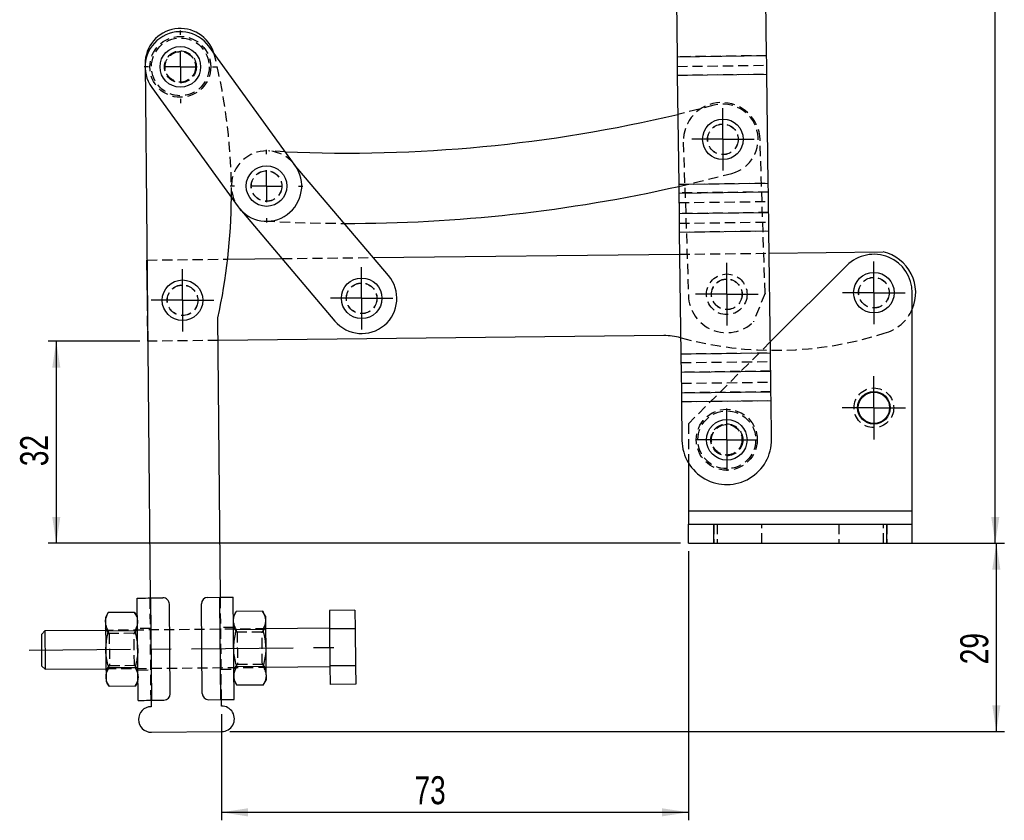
# Model space of a CAD drawing. Extents: x 46 to 450, y 19 to 365.
# Tile 10 of 16: x 93 to 247, y 118 to 244. Entities that reach past the tile are written whole.
import ezdxf

# ---------------------------------------------------------------- set-up
doc = ezdxf.new("R2010")
doc.units = 0
doc.header["$LTSCALE"] = 1.25
doc.linetypes.add('CENTERX2', pattern=[20.32, 12.7, -2.54, 2.54, -2.54])
doc.linetypes.add('HIDDEN', pattern=[1.905, 1.27, -0.635])
doc.layers.get('0').update_dxf_attribs({"linetype": 'CONTINUOUS'})
doc.styles.add('SLDTEXTSTYLE0', font='TXT', dxfattribs={"width": 0.75})
doc.dimstyles.new('SLDDIMSTYLE0', dxfattribs={"dimtxt": 4.375, "dimasz": 4.1275, "dimexe": 0, "dimexo": 0.0625, "dimgap": 1.09375, "dimtad": 1, "dimdec": 0, "dimrnd": 1e-09, "dimzin": 12, "dimtxsty": 'SLDTEXTSTYLE0', "dimsah": 1, "dimcen": 0.09, "dimazin": 3, "dimtfac": 1, "dimtdec": 0, "dimtofl": 0, "dimtmove": 0, "dimatfit": 3, "dimtolj": 1, "dimtzin": 12})
doc.dimstyles.new('SLDDIMSTYLE1', dxfattribs={"dimtxt": 4.375, "dimasz": 4.1275, "dimexe": 0, "dimexo": 0.0625, "dimgap": 1.09375, "dimtad": 1, "dimdec": 0, "dimrnd": 1e-09, "dimzin": 12, "dimtxsty": 'SLDTEXTSTYLE0', "dimsah": 1, "dimcen": 0.09, "dimazin": 3, "dimtfac": 1, "dimtofl": 0, "dimtmove": 0, "dimatfit": 3, "dimtolj": 1, "dimtzin": 12})

# ---------------------------------------------------------------- blocks, each defined once
blk = doc.blocks.new('_D')
at = {"color": 179, "linetype": 'CONTINUOUS'}
for p, q in [((202.37, 335.81), (247.2, 335.81)), ((245.95, 161.65), (245.95, 335.81)), ((230.24, 161.65), (247.2, 161.65))]:
    blk.add_line(p, q, dxfattribs=at)
for points in [[(245.95, 335.81), (245.32, 331.69), (246.59, 331.69)], [(245.95, 161.65), (246.59, 165.78), (245.32, 165.78)]]:
    blk.add_solid(points, dxfattribs=at)
at = {"color": 179, "linetype": 'CONTINUOUS', "insert": (240.31, 247.86, 0.1), "char_height": 4.375, "attachment_point": 1, "rotation": 90, "style": 'SLDTEXTSTYLE0'}
blk.add_mtext('174', dxfattribs=at)
blk = doc.blocks.new('_D_1')
at = {"color": 179, "linetype": 'CONTINUOUS'}
for p, q in [((112.25, 193.23), (97.94, 193.23)), ((99.19, 193.23), (99.19, 161.65)), ((196.74, 161.65), (97.94, 161.65))]:
    blk.add_line(p, q, dxfattribs=at)
for points in [[(99.19, 193.23), (98.56, 189.11), (99.83, 189.11)], [(99.19, 161.65), (99.83, 165.78), (98.56, 165.78)]]:
    blk.add_solid(points, dxfattribs=at)
at = {"color": 179, "linetype": 'CONTINUOUS', "insert": (93.55, 173.7, 0.1), "char_height": 4.375, "attachment_point": 1, "rotation": 90, "style": 'SLDTEXTSTYLE0'}
blk.add_mtext('32', dxfattribs=at)
blk = doc.blocks.new('_D_2')
at = {"color": 179, "linetype": 'CONTINUOUS'}
for p, q in [((234.24, 161.65), (247.37, 161.65)), ((246.12, 132.2), (246.12, 161.65)), ((126.3, 132.2), (247.37, 132.2))]:
    blk.add_line(p, q, dxfattribs=at)
for points in [[(246.12, 161.65), (245.48, 157.53), (246.75, 157.53)], [(246.12, 132.2), (246.75, 136.33), (245.48, 136.33)]]:
    blk.add_solid(points, dxfattribs=at)
at = {"color": 179, "linetype": 'CONTINUOUS', "insert": (240.48, 142.73, 0.1), "char_height": 4.375, "attachment_point": 1, "rotation": 90, "style": 'SLDTEXTSTYLE0'}
blk.add_mtext('29', dxfattribs=at)
blk = doc.blocks.new('_D_3')
at = {"color": 179, "linetype": 'CONTINUOUS'}
for p, q in [((197.99, 160.4), (197.99, 118.33)), ((125.02, 134.95), (125.02, 118.33)), ((125.02, 119.58), (197.99, 119.58))]:
    blk.add_line(p, q, dxfattribs=at)
for points in [[(125.02, 119.58), (129.14, 118.94), (129.14, 120.21)], [(197.99, 119.58), (193.86, 120.21), (193.86, 118.94)]]:
    blk.add_solid(points, dxfattribs=at)
at = {"color": 179, "linetype": 'CONTINUOUS', "insert": (155.18, 125.22, 0.1), "char_height": 4.375, "attachment_point": 1, "style": 'SLDTEXTSTYLE0'}
blk.add_mtext('73', dxfattribs=at)
blk = doc.blocks.new('SW_CENTERMARKSYMBOL_0')
at = {"color": 0, "linetype": 'CONTINUOUS'}
for p, q in [((0, 5), (0, 5.675)), ((0, 0), (0, 2.5)), ((-5, 0), (-5.675, 0)), ((0, 0), (-2.5, 0)), ((0, 0), (0, -2.5)), ((0, 0), (2.5, 0)), ((5, 0), (5.675, 0)), ((0, -5), (0, -5.675))]:
    blk.add_line(p, q, dxfattribs=at)
blk = doc.blocks.new('SW_CENTERMARKSYMBOL_1')
at = {"color": 0, "linetype": 'CONTINUOUS'}
for p, q in [((0, 5), (0, 5.675)), ((0, 0), (0, 2.5)), ((-5, 0), (-5.675, 0)), ((0, 0), (-2.5, 0)), ((0, 0), (0, -2.5)), ((0, 0), (2.5, 0)), ((5, 0), (5.675, 0)), ((0, -5), (0, -5.675))]:
    blk.add_line(p, q, dxfattribs=at)
blk = doc.blocks.new('SW_CENTERMARKSYMBOL_2')
at = {"color": 0, "linetype": 'CONTINUOUS'}
for p, q in [((0, 2.5), (0, 4.88125)), ((0, 0), (0, 2.5)), ((-2.5, 0), (-4.88125, 0)), ((0, 0), (-2.5, 0)), ((0, 0), (0, -2.5)), ((0, 0), (2.5, 0)), ((2.5, 0), (4.88125, 0)), ((0, -2.5), (0, -4.88125))]:
    blk.add_line(p, q, dxfattribs=at)
blk = doc.blocks.new('SW_CENTERMARKSYMBOL_3')
at = {"color": 0, "linetype": 'CONTINUOUS'}
for p, q in [((0, 2.5), (0, 4.88125)), ((0, 0), (0, 2.5)), ((-2.5, 0), (-4.88125, 0)), ((0, 0), (-2.5, 0)), ((0, 0), (0, -2.5)), ((0, 0), (2.5, 0)), ((2.5, 0), (4.88125, 0)), ((0, -2.5), (0, -4.88125))]:
    blk.add_line(p, q, dxfattribs=at)
blk = doc.blocks.new('SW_CENTERMARKSYMBOL_4')
at = {"color": 0, "linetype": 'CONTINUOUS'}
for p, q in [((0, 2.5), (0, 4.88125)), ((0, 0), (0, 2.5)), ((-2.5, 0), (-4.88125, 0)), ((0, 0), (-2.5, 0)), ((0, 0), (0, -2.5)), ((0, 0), (2.5, 0)), ((2.5, 0), (4.88125, 0)), ((0, -2.5), (0, -4.88125))]:
    blk.add_line(p, q, dxfattribs=at)
blk = doc.blocks.new('SW_CENTERMARKSYMBOL_5')
at = {"color": 0, "linetype": 'CONTINUOUS'}
for p, q in [((0, 2.5), (0, 4.9)), ((0, 0), (0, 2.5)), ((-2.5, 0), (-4.9, 0)), ((0, 0), (-2.5, 0)), ((0, 0), (0, -2.5)), ((0, 0), (2.5, 0)), ((2.5, 0), (4.9, 0)), ((0, -2.5), (0, -4.9))]:
    blk.add_line(p, q, dxfattribs=at)
blk = doc.blocks.new('SW_CENTERMARKSYMBOL_6')
at = {"color": 0, "linetype": 'CONTINUOUS'}
for p, q in [((0, 2.5), (0, 4.88125)), ((0, 0), (0, 2.5)), ((-2.5, 0), (-4.88125, 0)), ((0, 0), (-2.5, 0)), ((0, 0), (0, -2.5)), ((0, 0), (2.5, 0)), ((2.5, 0), (4.88125, 0)), ((0, -2.5), (0, -4.88125))]:
    blk.add_line(p, q, dxfattribs=at)
blk = doc.blocks.new('SW_CENTERMARKSYMBOL_7')
at = {"color": 0, "linetype": 'CONTINUOUS'}
for p, q in [((0, 2.5), (0, 4.95)), ((0, 0), (0, 2.5)), ((-2.5, 0), (-4.95, 0)), ((0, 0), (-2.5, 0)), ((0, 0), (0, -2.5)), ((0, 0), (2.5, 0)), ((2.5, 0), (4.95, 0)), ((0, -2.5), (0, -4.95))]:
    blk.add_line(p, q, dxfattribs=at)
blk = doc.blocks.new('SW_CENTERMARKSYMBOL_8')
at = {"color": 0, "linetype": 'CONTINUOUS'}
for p, q in [((0, 2.5), (0, 4.9)), ((0, 0), (0, 2.5)), ((-2.5, 0), (-4.9, 0)), ((0, 0), (-2.5, 0)), ((0, 0), (0, -2.5)), ((0, 0), (2.5, 0)), ((2.5, 0), (4.9, 0)), ((0, -2.5), (0, -4.9))]:
    blk.add_line(p, q, dxfattribs=at)

msp = doc.modelspace()

# ---------------------------------------------------------------- linework, layer by layer
at = {"color": 7, "linetype": 'CONTINUOUS'}
for p, q in [((196.108808, 246.393222), (196.219826, 237.714249)), ((210.218681, 237.893316), (210.107663, 246.572289)), ((136.5162, 220.724086), (123.042384, 239.364269)), ((196.219826, 237.714249), (210.218681, 237.893316)), ((113.080533, 236.590977), (113.85885, 153.094608)), ((196.2566, 234.83948), (210.255454, 235.018554)), ((196.2566, 234.83948), (196.474708, 217.788591)), ((210.473563, 217.967658), (210.255454, 235.018554)), ((114.127518, 232.92027), (127.601327, 214.280087)), ((151.120485, 203.505631), (136.392371, 220.895394)), ((196.474708, 217.788591), (210.473563, 217.967658)), ((196.492295, 216.413702), (210.49115, 216.592773)), ((196.492295, 216.413702), (196.533529, 213.190246)), ((210.532383, 213.369317), (210.49115, 216.592773)), ((127.861769, 213.947478), (142.726497, 196.396413)), ((196.533529, 213.190246), (210.532383, 213.369317)), ((196.570301, 210.315484), (210.569156, 210.494551)), ((196.570301, 210.315484), (196.813991, 191.264755)), ((210.812846, 191.443822), (210.569156, 210.494551)), ((148.735785, 206.321287), (196.614675, 206.846564)), ((210.613855, 207.000147), (228.44892, 207.195814)), ((113.355847, 205.933134), (113.366307, 205.93325)), ((113.425457, 199.588052), (113.355847, 205.933134)), ((125.983731, 206.071674), (134.453417, 206.164598)), ((222.745045, 205.073289), (210.791319, 193.12667)), ((232.986424, 166.653282), (232.986424, 200.82939)), ((124.858373, 153.197141), (124.451013, 196.897808)), ((194.138992, 194.118637), (124.484041, 193.354457)), ((196.813991, 191.264755), (210.812846, 191.443822)), ((196.850763, 188.38999), (210.849618, 188.569057)), ((196.850763, 188.38999), (196.891996, 185.166533)), ((210.890851, 185.3456), (210.849618, 188.569057)), ((196.891996, 185.166533), (210.890851, 185.3456)), ((196.909584, 183.791646), (210.908438, 183.970713)), ((196.909584, 183.791646), (196.986997, 177.739854)), ((210.985851, 177.918921), (210.908438, 183.970713)), ((197.986423, 174.223837), (197.986423, 166.653282)), ((197.986423, 166.653282), (197.986423, 164.653282)), ((232.986424, 166.653282), (197.986423, 166.653282)), ((232.986424, 164.653282), (232.986424, 166.653282)), ((197.986423, 161.653282), (197.986423, 164.653282)), ((197.986423, 164.653282), (201.986423, 164.653282)), ((201.986423, 161.653282), (201.986423, 164.653282)), ((201.986423, 164.653282), (228.986424, 164.653282)), ((228.986424, 161.653282), (228.986424, 164.653282)), ((228.986424, 164.653282), (232.986424, 164.653282)), ((232.986424, 161.653282), (232.986424, 164.653282)), ((197.986423, 161.653282), (201.986423, 161.653282)), ((201.986423, 161.653282), (228.986424, 161.653282)), ((228.986424, 161.653282), (232.986424, 161.653282)), ((112.008081, 137.07666), (111.858943, 153.075965)), ((113.958852, 153.09554), (115.858765, 153.11325)), ((114.10799, 137.096235), (113.958852, 153.09554)), ((122.858459, 153.178499), (124.758379, 153.196209)), ((124.907517, 137.196903), (124.758379, 153.196209)), ((127.007426, 137.21648), (126.858288, 153.215784)), ((111.433127, 150.845402), (107.326472, 150.807121)), ((111.886905, 150.076095), (111.433127, 150.845402)), ((116.99854, 138.123223), (116.868043, 152.122615)), ((121.998326, 138.16983), (121.867829, 152.169221)), ((127.325603, 150.993546), (126.88625, 150.215914)), ((131.432259, 151.031827), (127.325603, 150.993546)), ((131.886037, 150.26252), (131.432259, 151.031827)), ((145.878219, 151.166487), (141.87839, 151.129201)), ((141.87839, 151.129201), (141.905302, 148.242575)), ((145.878219, 151.166487), (145.905123, 148.279861)), ((107.326472, 150.807121), (106.887118, 150.029489)), ((97.406173, 147.941024), (96.910858, 147.436385)), ((106.90576, 148.029576), (97.406173, 147.941024)), ((111.460039, 147.958776), (107.353383, 147.920495)), ((131.45917, 148.145201), (127.352515, 148.10692)), ((141.904244, 148.355819), (131.904678, 148.262607)), ((145.905123, 148.279861), (141.905302, 148.242575)), ((141.905302, 148.242575), (141.959117, 142.469323)), ((145.905123, 148.279861), (145.958939, 142.506608)), ((96.957461, 142.436602), (97.462104, 141.941286)), ((97.462104, 141.941286), (106.961691, 142.029836)), ((111.513854, 142.185523), (107.407199, 142.147244)), ((131.512986, 142.371948), (127.40633, 142.333669)), ((131.960602, 142.262868), (141.960168, 142.35608)), ((145.958939, 142.506608), (141.959117, 142.469323)), ((141.959117, 142.469323), (141.986021, 139.582698)), ((145.958939, 142.506608), (145.985851, 139.619983)), ((111.540766, 139.298898), (111.980119, 140.07653)), ((126.979464, 140.216348), (127.433234, 139.447042)), ((131.539897, 139.485323), (131.979251, 140.262955)), ((106.980333, 140.029923), (107.434103, 139.260617)), ((111.540766, 139.298898), (107.434103, 139.260617)), ((131.539897, 139.485323), (127.433234, 139.447042)), ((145.985851, 139.619983), (141.986021, 139.582698)), ((114.007996, 137.095303), (114.017317, 136.095346)), ((114.10799, 137.096235), (116.007903, 137.113945)), ((123.007604, 137.179193), (124.907517, 137.196903)), ((125.01684, 136.197879), (125.007512, 137.197836)), ((114.054599, 132.09552), (125.054122, 132.198054))]:
    msp.add_line(p, q, dxfattribs=at)
at = {"color": 7, "linetype": 'HIDDEN'}
for p, q in [((123.918475, 237.966555), (123.834306, 238.268699)), ((210.218681, 237.893316), (196.219826, 237.714249)), ((196.239013, 236.214372), (210.237867, 236.39344)), ((196.2566, 234.83948), (210.255454, 235.018554)), ((201.979014, 230.126041), (196.334991, 228.711109)), ((209.98452, 200.775652), (209.190195, 224.762502)), ((197.19677, 224.365342), (197.991095, 200.378492)), ((134.967202, 222.867022), (132.357941, 222.993943)), ((136.392371, 220.895394), (136.255757, 221.056695)), ((196.474708, 217.788591), (210.473563, 217.967658)), ((210.49115, 216.592773), (196.492295, 216.413702)), ((196.51148, 214.913826), (210.510335, 215.092893)), ((210.532383, 213.369317), (196.533529, 213.190246)), ((196.552714, 211.690369), (210.551569, 211.869436)), ((196.570301, 210.315484), (210.569156, 210.494551)), ((134.453417, 206.164598), (148.735785, 206.321287)), ((196.614675, 206.846564), (210.613855, 207.000147)), ((113.366307, 205.93325), (125.983731, 206.071674)), ((209.98452, 200.775652), (208.143926, 196.249637)), ((113.495172, 193.233899), (113.425457, 199.588052)), ((124.484041, 193.354457), (113.495172, 193.233899)), ((196.781648, 193.793132), (196.87532, 193.768117)), ((210.791319, 193.12667), (197.986423, 180.329387)), ((196.813991, 191.264755), (210.812846, 191.443822)), ((196.831578, 189.889866), (210.830432, 190.068935)), ((210.849618, 188.569057), (196.850763, 188.38999)), ((196.872811, 186.66641), (210.871666, 186.845479)), ((210.890851, 185.3456), (196.891996, 185.166533)), ((196.909584, 183.791646), (210.908438, 183.970713)), ((197.986423, 180.329387), (197.986423, 174.223837)), ((232.986424, 166.653282), (197.986423, 166.653282)), ((201.986423, 164.653282), (201.986423, 161.653282)), ((202.486423, 164.653282), (202.486423, 161.653282)), ((209.486423, 161.653282), (209.486423, 164.653282)), ((221.486424, 164.653282), (221.486424, 161.653282)), ((228.486424, 161.653282), (228.486424, 164.653282)), ((228.986424, 164.653282), (228.986424, 161.653282)), ((114.007996, 137.095303), (113.85885, 153.094608)), ((114.10799, 137.096235), (113.958852, 153.09554)), ((124.907517, 137.196903), (124.758379, 153.196209)), ((125.007512, 137.197836), (124.858373, 153.197141)), ((107.467563, 147.534791), (106.90301, 148.325271)), ((131.904678, 148.262607), (106.90576, 148.029576)), ((111.90279, 148.371877), (111.353071, 147.571011)), ((113.903129, 148.344814), (111.903214, 148.326172)), ((126.902567, 148.46599), (124.902652, 148.447348)), ((127.466695, 147.721216), (126.902135, 148.511696)), ((131.352202, 147.757435), (127.466695, 147.721216)), ((131.901921, 148.558302), (131.352202, 147.757435)), ((111.353071, 147.571011), (107.467563, 147.534791)), ((106.961691, 142.029836), (131.960602, 142.262868)), ((106.964448, 141.734141), (107.514167, 142.535008)), ((107.514167, 142.535008), (111.399674, 142.571229)), ((111.399674, 142.571229), (111.964227, 141.780748)), ((111.963802, 141.826454), (113.963717, 141.845097)), ((124.96324, 141.94763), (126.963155, 141.966273)), ((126.963579, 141.920566), (127.513298, 142.721432)), ((127.513298, 142.721432), (131.398806, 142.757653)), ((131.398806, 142.757653), (131.963359, 141.967173))]:
    msp.add_line(p, q, dxfattribs=at)
at = {"color": 179, "linetype": 'CENTERX2'}
msp.add_line((94.934248, 144.917852), (144.432098, 145.379253), dxfattribs=at)
at = {"color": 7, "linetype": 'CONTINUOUS', "flags": 128}
for points in [[(196.219826, 237.714249), (196.224071, 237.382437), (196.228455, 237.039733), (196.232959, 236.687611), (196.237564, 236.327569), (196.242252, 235.961157), (196.247, 235.589947), (196.251789, 235.215518), (196.2566, 234.83948)], [(210.255454, 235.018554), (210.250644, 235.394585), (210.245854, 235.769014), (210.241106, 236.140232), (210.236419, 236.506636), (210.231814, 236.866678), (210.227309, 237.2188), (210.222925, 237.561504), (210.218681, 237.893316)], [(196.474708, 217.788591), (196.477008, 217.608749), (196.479299, 217.429674), (196.48157, 217.252138), (196.483811, 217.076897), (196.486014, 216.904706), (196.488168, 216.736297), (196.490265, 216.572396), (196.492295, 216.413702)], [(210.49115, 216.592773), (210.489119, 216.751467), (210.487023, 216.915364), (210.484869, 217.083774), (210.482666, 217.255964), (210.480424, 217.431205), (210.478153, 217.608742), (210.475863, 217.787816), (210.473563, 217.967658)], [(196.533529, 213.190246), (196.537772, 212.858434), (196.542156, 212.515733), (196.54666, 212.163608), (196.551267, 211.80357), (196.555953, 211.437161), (196.560701, 211.065947), (196.565492, 210.691518), (196.570301, 210.315484)], [(210.569156, 210.494551), (210.564346, 210.870586), (210.559556, 211.245014), (210.554807, 211.616228), (210.55012, 211.982637), (210.545515, 212.342675), (210.541011, 212.694801), (210.536627, 213.037501), (210.532383, 213.369317)], [(196.813991, 191.264755), (196.8188, 190.888717), (196.823591, 190.51429), (196.828339, 190.143076), (196.833025, 189.776666), (196.837631, 189.416629), (196.842135, 189.064504), (196.84652, 188.721803), (196.850763, 188.38999)], [(210.849618, 188.569057), (210.845374, 188.90087), (210.84099, 189.243573), (210.836486, 189.595697), (210.83188, 189.955735), (210.827194, 190.322145), (210.822445, 190.693359), (210.817655, 191.067786), (210.812846, 191.443822)], [(196.891996, 185.166533), (196.894027, 185.00784), (196.896124, 184.843938), (196.898277, 184.675531), (196.900481, 184.503338), (196.902722, 184.328099), (196.904992, 184.150563), (196.907283, 183.97149), (196.909584, 183.791646)], [(210.908438, 183.970713), (210.906138, 184.150557), (210.903848, 184.32963), (210.901576, 184.507168), (210.899335, 184.682408), (210.897132, 184.8546), (210.894978, 185.023007), (210.892882, 185.186907), (210.890851, 185.3456)], [(111.858943, 153.075965), (111.899288, 153.076341), (112.018788, 153.077455), (112.212838, 153.079264), (112.473988, 153.081698), (112.792203, 153.084665), (113.155247, 153.088049), (113.549174, 153.09172), (113.958852, 153.09554)], [(124.758379, 153.196209), (125.168049, 153.200028), (125.561976, 153.2037), (125.925028, 153.207084), (126.243242, 153.210051), (126.504393, 153.212485), (126.698443, 153.214294), (126.817936, 153.215407), (126.858288, 153.215784)], [(106.887118, 150.029489), (106.887521, 149.986715), (106.888705, 149.859126), (106.890665, 149.648903), (106.893362, 149.359645)], [(106.893362, 149.359645), (106.896752, 148.996301), (106.900768, 148.565087), (106.905357, 148.073381), (106.910424, 147.529597), (106.915892, 146.94304), (106.921667, 146.323745), (106.927642, 145.682309), (106.933729, 145.029706)], [(131.886037, 150.26252), (131.886431, 150.219746), (131.887623, 150.092157), (131.889583, 149.881934), (131.89228, 149.592676)], [(131.89228, 149.592676), (131.895663, 149.229332), (131.899686, 148.798118), (131.904268, 148.306413), (131.909334, 147.762628), (131.914803, 147.176071), (131.920577, 146.556776), (131.92656, 145.91534), (131.93264, 145.262738)], [(97.406173, 147.941024), (97.406381, 147.919152), (97.407991, 147.746082), (97.411127, 147.409999), (97.415598, 146.930436), (97.421141, 146.335264), (97.427444, 145.659071), (97.434142, 144.941154)], [(96.934163, 144.936494), (96.927875, 145.610957), (96.922056, 146.235397), (96.917131, 146.763505), (96.913473, 147.156111), (96.911342, 147.384098), (96.910858, 147.436385)], [(96.957461, 142.436602), (96.956977, 142.48889), (96.954854, 142.716878), (96.951195, 143.109483), (96.946271, 143.637591), (96.940452, 144.262032), (96.934163, 144.936494)], [(97.434142, 144.941154), (97.440833, 144.223238), (97.447136, 143.547046), (97.452687, 142.951873), (97.457157, 142.472311), (97.460286, 142.136228), (97.461903, 141.963157), (97.462104, 141.941286)], [(106.933729, 145.029706), (106.939809, 144.377104), (106.945792, 143.735667), (106.951566, 143.116373), (106.957027, 142.529815), (106.962101, 141.986032), (106.966683, 141.494325), (106.970699, 141.063112), (106.974089, 140.699768)], [(131.93264, 145.262738), (131.938727, 144.610134), (131.944702, 143.968699), (131.950477, 143.349403), (131.955945, 142.762846), (131.961012, 142.219062), (131.965594, 141.727357), (131.969617, 141.296144), (131.973, 140.932798)], [(106.974089, 140.699768), (106.976786, 140.41051), (106.978746, 140.200286), (106.979938, 140.072697), (106.980333, 140.029923)], [(131.973, 140.932798), (131.975697, 140.64354), (131.977656, 140.433318), (131.978848, 140.305729), (131.979251, 140.262955)], [(112.008081, 137.07666), (112.048426, 137.077036), (112.167926, 137.07815), (112.361976, 137.079959), (112.623127, 137.082393), (112.941341, 137.085361), (113.304385, 137.088743), (113.69832, 137.092416), (114.10799, 137.096235)], [(124.907517, 137.196903), (125.317187, 137.200724), (125.711122, 137.204395), (126.074166, 137.207779), (126.392381, 137.210745), (126.653531, 137.213179), (126.847581, 137.21499), (126.967081, 137.216103), (127.007426, 137.21648)]]:
    msp.add_lwpolyline(points, dxfattribs=at)
at = {"color": 7, "linetype": 'HIDDEN', "flags": 128}
for points in [[(196.47899, 217.453762), (198.289878, 217.870503), (204.791944, 219.491783)], [(131.759593, 212.01023), (138.455325, 211.740955), (144.212657, 211.661837)], [(131.375508, 145.257545), (131.36922, 145.932007), (131.363393, 146.556447), (131.358476, 147.084555), (131.354818, 147.47716), (131.352687, 147.705148), (131.352202, 147.757435)], [(107.467563, 147.534791), (107.467615, 147.528963), (107.468904, 147.39045), (107.471825, 147.077235), (107.476154, 146.612551), (107.481578, 146.030859), (107.487687, 145.375301), (107.494035, 144.694499), (107.500145, 144.038941), (107.505569, 143.457248), (107.509905, 142.992565), (107.512818, 142.67935), (107.514115, 142.540836), (107.514167, 142.535008)], [(111.376376, 145.071118), (111.370088, 145.745582), (111.364269, 146.370023), (111.359344, 146.89813), (111.355686, 147.290736), (111.353555, 147.518723), (111.353071, 147.571011)], [(127.466695, 147.721216), (127.466747, 147.715388), (127.468036, 147.576874), (127.470957, 147.26366), (127.475285, 146.798976), (127.480709, 146.217284), (127.486819, 145.561727), (127.493167, 144.880924), (127.499276, 144.225366), (127.5047, 143.643673), (127.509029, 143.178989), (127.51195, 142.865774), (127.513246, 142.727261), (127.513298, 142.721432)], [(111.399674, 142.571229), (111.39919, 142.623515), (111.397067, 142.851503), (111.393401, 143.244109), (111.388483, 143.772216), (111.382657, 144.396656), (111.376376, 145.071118)], [(131.398806, 142.757653), (131.398322, 142.80994), (131.396198, 143.037927), (131.392532, 143.430534), (131.387615, 143.95864), (131.381789, 144.583081), (131.375508, 145.257545)]]:
    msp.add_lwpolyline(points, dxfattribs=at)
at = {"color": 7, "linetype": 'HIDDEN'}
for centre, radius in [((118.584951, 236.142269), 4.7625), ((118.584951, 236.142269), 4.5125), ((118.584951, 236.142269), 2.5), ((118.584951, 236.142269), 2.4), ((118.584951, 236.142269), 2.38125), ((203.385479, 224.808912), 2.4), ((203.385479, 224.808912), 2.38125), ((132.058764, 217.502087), 2.4), ((132.058764, 217.502087), 2.38125), ((203.987808, 200.577072), 3.175), ((226.986424, 200.829388), 2.4), ((226.986424, 200.829388), 2.4), ((226.986424, 200.829388), 2.38125), ((118.925177, 199.643854), 2.4), ((118.925177, 199.643854), 2.38125), ((146.923492, 199.951022), 2.4), ((146.923492, 199.951022), 2.38125), ((203.987808, 200.577072), 2.4), ((203.987808, 200.577072), 2.38125), ((226.986424, 182.829388), 3.1), ((203.986424, 177.829388), 4.7625), ((203.986424, 177.829388), 4.5125), ((203.986424, 177.829388), 2.5), ((203.986424, 177.829388), 2.4), ((203.986424, 177.829388), 2.38125)]:
    msp.add_circle(centre, radius, dxfattribs=at)
at = {"color": 7, "linetype": 'CONTINUOUS'}
for centre, radius in [((118.584951, 236.142269), 3.175), ((203.385479, 224.808912), 3.175), ((132.058764, 217.502087), 3.175), ((226.986424, 200.829388), 3.175), ((118.925177, 199.643854), 3.175), ((146.923492, 199.951022), 3.175), ((226.986424, 182.829388), 2.55), ((226.986424, 182.829388), 2.45), ((203.986424, 177.829388), 3.175)]:
    msp.add_circle(centre, radius, dxfattribs=at)
for centre, radius, start, end in [((118.580291, 236.642247), 5.5, 17.20061844, 180.53407531), ((118.584951, 236.142269), 5.5, 35.86079428, 215.86079428), ((144.569691, 447.161567), 224.5, 267.54855285, 283.33124473), ((132.058764, 217.502087), 5.5, 215.86079428, 35.86079428), ((144.569691, 447.161567), 235.5, 269.91313501, 282.73379997), ((36.56638, 216.296034), 90, 347.55303364, 359.62976606), ((226.986424, 200.829388), 6, 0, 134.98296377), ((226.986424, 200.829388), 6.53225, 336.7106158, 77.06246584), ((146.923492, 199.951022), 5.5, 220.26265298, 40.26265298), ((194.248695, 184.11924), 10, 75.32740201, 90.62856355), ((203.986424, 177.829388), 7, 180.73286616, 0.73286616), ((115.868087, 152.113293), 1, 0.53407531, 90.53407531), ((122.867783, 152.178542), 1, 90.53407531, 180.53407531), ((115.998585, 138.113902), 1, 270.53407531, 0.53407531), ((122.998281, 138.17915), 1, 180.53407531, 270.53407531), ((114.035957, 134.095433), 2, 90.53407531, 270.53407531), ((125.035479, 134.197967), 2, 270.53407531, 90.53407531)]:
    msp.add_arc(centre, radius, start, end, dxfattribs=at)
at = {"color": 7, "linetype": 'HIDDEN'}
for centre, radius, start, end in [((36.56638, 216.296034), 90, 359.62976606, 13.93279288), ((203.193482, 224.563923), 6, 1.89665837, 181.89665837), ((203.385479, 224.808912), 5.5, 284.81630114, 104.81630114), ((132.058764, 217.502087), 5.5, 40.26265298, 215.86079428), ((203.987808, 200.577072), 6, 181.89665837, 313.84313397), ((226.986424, 200.829388), 6.53225, 284.19466126, 336.7106158), ((211.505616, 247.512368), 55.7, 254.7719005, 287.85985992)]:
    msp.add_arc(centre, radius, start, end, dxfattribs=at)
at = {"color": 7, "linetype": 'CONTINUOUS'}
for points, knots in [([(111.433127, 150.845402), (111.560127, 150.612165), (111.816455, 150.141414), (111.86743, 149.652785), (111.893149, 149.406252)], [0, 0, 0, 0, 0.49545820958, 1, 1, 1, 1]), ([(126.892493, 149.54607), (126.892708, 149.580273), (126.894333, 149.839381), (126.987307, 150.328768), (127.212151, 150.770603), (127.325603, 150.993546)], [0, 0, 0, 0, 0.070062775, 0.5307705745, 1, 1, 1, 1]), ([(131.432259, 151.031827), (131.559259, 150.79859), (131.815587, 150.32784), (131.866561, 149.83921), (131.89228, 149.592676)], [0, 0, 0, 0, 0.49545805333, 1, 1, 1, 1]), ([(106.893362, 149.359645), (106.893576, 149.393848), (106.895202, 149.652956), (106.988175, 150.142343), (107.213019, 150.584179), (107.326472, 150.807121)], [0, 0, 0, 0, 0.070062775, 0.5307705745, 1, 1, 1, 1]), ([(107.353383, 147.920495), (107.226383, 148.153732), (106.970055, 148.624482), (106.919081, 149.113111), (106.893362, 149.359645)], [0, 0, 0, 0, 0.4954580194, 1, 1, 1, 1]), ([(111.893149, 149.406252), (111.892934, 149.372049), (111.891308, 149.112941), (111.798348, 148.623553), (111.573495, 148.181718), (111.460039, 147.958776)], [0, 0, 0, 0, 0.0700627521, 0.5307701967, 1, 1, 1, 1]), ([(127.352515, 148.10692), (127.225515, 148.340156), (126.969186, 148.810906), (126.918212, 149.299536), (126.892493, 149.54607)], [0, 0, 0, 0, 0.4954580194, 1, 1, 1, 1]), ([(131.89228, 149.592676), (131.892066, 149.558473), (131.89044, 149.299365), (131.797479, 148.809978), (131.572627, 148.368143), (131.45917, 148.145201)], [0, 0, 0, 0, 0.0700627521, 0.5307701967, 1, 1, 1, 1]), ([(106.933729, 145.029706), (106.980321, 145.782292), (107.040872, 146.76036), (107.294835, 147.703146), (107.353383, 147.920495)], [0, 0, 0, 0, 0.76946069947, 1, 1, 1, 1]), ([(111.460039, 147.958776), (111.522628, 147.742556), (111.794118, 146.804668), (111.872894, 145.827899), (111.933508, 145.076313)], [0, 0, 0, 0, 0.2305391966, 1, 1, 1, 1]), ([(126.932861, 145.216131), (126.979452, 145.968716), (127.040004, 146.946785), (127.293966, 147.889571), (127.352515, 148.10692)], [0, 0, 0, 0, 0.76946069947, 1, 1, 1, 1]), ([(131.45917, 148.145201), (131.52176, 147.928981), (131.79325, 146.991093), (131.872025, 146.014324), (131.93264, 145.262738)], [0, 0, 0, 0, 0.2305391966, 1, 1, 1, 1]), ([(107.407199, 142.147244), (107.220888, 142.862022), (106.973387, 143.811558), (106.94159, 144.788237), (106.933729, 145.029706)], [0, 0, 0, 0, 0.7527646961, 1, 1, 1, 1]), ([(111.933508, 145.076313), (111.930152, 144.834739), (111.916578, 143.857636), (111.686813, 142.90365), (111.513854, 142.185523)], [0, 0, 0, 0, 0.24723522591, 1, 1, 1, 1]), ([(127.40633, 142.333669), (127.220014, 143.048446), (126.972504, 143.997982), (126.940719, 144.974661), (126.932861, 145.216131)], [0, 0, 0, 0, 0.7527649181, 1, 1, 1, 1]), ([(131.93264, 145.262738), (131.929284, 145.021164), (131.915709, 144.044061), (131.685945, 143.090075), (131.512986, 142.371948)], [0, 0, 0, 0, 0.24723522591, 1, 1, 1, 1]), ([(106.974089, 140.699768), (106.974304, 140.73397), (106.975929, 140.993076), (107.06889, 141.482467), (107.293742, 141.924302), (107.407199, 142.147244)], [0, 0, 0, 0, 0.0700625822, 0.530770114, 1, 1, 1, 1]), ([(111.513854, 142.185523), (111.640854, 141.952287), (111.897183, 141.481538), (111.948157, 140.992907), (111.973876, 140.746373)], [0, 0, 0, 0, 0.4954578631, 1, 1, 1, 1]), ([(126.973221, 140.886192), (126.973435, 140.920395), (126.975061, 141.179501), (127.068022, 141.668891), (127.292874, 142.110727), (127.40633, 142.333669)], [0, 0, 0, 0, 0.0700625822, 0.530770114, 1, 1, 1, 1]), ([(131.512986, 142.371948), (131.639986, 142.138712), (131.896316, 141.667963), (131.947284, 141.179332), (131.973, 140.932798)], [0, 0, 0, 0, 0.4954579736, 1, 1, 1, 1]), ([(107.434103, 139.260617), (107.307106, 139.493854), (107.050784, 139.964605), (106.999808, 140.453234), (106.974089, 140.699768)], [0, 0, 0, 0, 0.4954579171, 1, 1, 1, 1]), ([(111.973876, 140.746373), (111.973661, 140.71217), (111.972036, 140.453064), (111.879062, 139.963674), (111.654218, 139.52184), (111.540766, 139.298898)], [0, 0, 0, 0, 0.0700626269, 0.5307706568, 1, 1, 1, 1]), ([(127.433234, 139.447042), (127.306237, 139.680279), (127.049915, 140.15103), (126.99894, 140.639659), (126.973221, 140.886192)], [0, 0, 0, 0, 0.49545791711, 1, 1, 1, 1]), ([(131.973, 140.932798), (131.972788, 140.898595), (131.971183, 140.639489), (131.878188, 140.150099), (131.653348, 139.708265), (131.539897, 139.485323)], [0, 0, 0, 0, 0.07006261, 0.5307706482, 1, 1, 1, 1])]:
    msp.add_open_spline(points, degree=3, knots=knots, dxfattribs=at)

# ---------------------------------------------------------------- block references
at = {"color": 179, "linetype": 'CONTINUOUS'}
for name, p in [('SW_CENTERMARKSYMBOL_0', (118.584951, 236.142269)), ('SW_CENTERMARKSYMBOL_4', (203.385479, 224.808912)), ('SW_CENTERMARKSYMBOL_1', (132.058764, 217.502087)), ('SW_CENTERMARKSYMBOL_3', (146.923492, 199.951022)), ('SW_CENTERMARKSYMBOL_5', (203.987808, 200.577072)), ('SW_CENTERMARKSYMBOL_8', (226.986424, 200.829388)), ('SW_CENTERMARKSYMBOL_2', (118.925177, 199.643854)), ('SW_CENTERMARKSYMBOL_7', (226.986424, 182.829388)), ('SW_CENTERMARKSYMBOL_6', (203.986424, 177.829388))]:
    msp.add_blockref(name, p, dxfattribs=at)

# ---------------------------------------------------------------- dimensions: what is measured, and where the dimension line sits
for base, p1, p2, picture, middle in [((245.952062, 335.813785), (228.986424, 161.653282), (201.121499, 335.813785), '_D', (245.952062, 254.482827)), ((99.19186, 161.653282), (113.495169, 193.2339), (197.986424, 161.653282), '_D_1', (99.19186, 178.709948)), ((246.115367, 161.653282), (125.054121, 132.198053), (232.986424, 161.653282), '_D_2', (246.115367, 147.736388))]:
    dim = msp.add_linear_dim(base=base, p1=p1, p2=p2, angle=90, dimstyle='SLDDIMSTYLE0', dxfattribs=at)
    dim.commit()
    dim.dimension.update_dxf_attribs({"geometry": picture, "text_midpoint": middle, "dimtype": 160})
dim = msp.add_linear_dim(base=(197.986424, 119.576877), p1=(125.016836, 136.19788), p2=(197.986424, 161.653282), dimstyle='SLDDIMSTYLE1', dxfattribs=at)
dim.commit()
dim.dimension.update_dxf_attribs({"geometry": '_D_3', "text_midpoint": (160.191454, 119.576877), "dimtype": 160})

doc.saveas('drawing.dxf')
